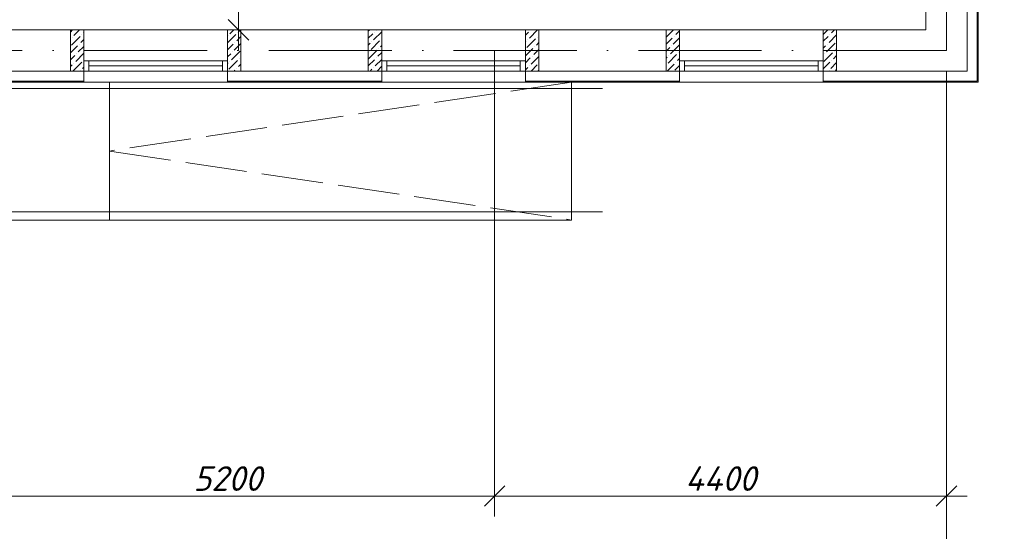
# Model space of a CAD drawing. Header units: millimetres. Extents: x 1114507 to 93926427, y 174473 to 817039.
# Tile 155 of 256: x 1509936 to 1519524, y 762146 to 767124. Entities that reach past the tile are written whole.
import ezdxf

# ---------------------------------------------------------------- set-up
doc = ezdxf.new("R2010")
doc.units = ezdxf.units.MM
doc.linetypes.add('ACAD_ISO02W100', pattern=[15, 12, -3])
doc.linetypes.add('ACAD_ISO10W100', pattern=[18, 12, -3, 0, -3])
doc.layers.add('размеры', color=12, linetype='Continuous', lineweight=15)
doc.styles.add('ISOCPEUR 1', font='isocpeur.TTF')
doc.styles.get("Standard").update_dxf_attribs({"font": 'isocpeui.ttf'})
doc.linetypes.add('FENCELINE1', pattern='A,6.35,-2.54,[133,ltypeshp.shx,S=2.54,R=0,X=-2.54,Y=0],-2.54,25.4', length=36.83)
doc.dimstyles.new('Санжар', dxfattribs={"dimtxt": 240, "dimasz": 200, "dimexe": 200, "dimexo": 200, "dimgap": 50, "dimtad": 1, "dimdec": 0, "dimtxsty": 'Standard', "dimblk": 'OBLIQUE', "dimcen": 2.5, "dimdle": 200, "dimclrd": 152, "dimclre": 152, "dimclrt": 152, "dimadec": 0, "dimazin": 0, "dimtfac": 1, "dimtdec": 0, "dimtmove": 0, "dimatfit": 3, "dimldrblk": 'OBLIQUE', "dimfxl": 0, "dimlwd": 0, "dimlwe": 0, "dimarcsym": 0})

# ---------------------------------------------------------------- blocks, each defined once
blk = doc.blocks.new('_Oblique')
at = {"color": 0, "linetype": 'ByBlock', "lineweight": -2}
blk.add_line((-0.5, -0.5), (0.5, 0.5), dxfattribs=at)
blk = doc.blocks.new('blok1qavmak')
at = {"color": 1, "linetype": 'ACAD_ISO10W100', "lineweight": 0, "ltscale": 100}
for p, q in [((1518960.8, 782425.1), (1518960.8, 766825.1)), ((1518960.8, 766825.1), (1491960.8, 766825.1))]:
    blk.add_line(p, q, dxfattribs=at)
at = {"lineweight": 0, "ltscale": 100}
for p, q in [((1519160.8, 766625.1), (1519160.8, 773875.1)), ((1518760.8, 767025.1), (1518760.8, 772925.1)), ((1509560.8, 767025.1), (1510560.8, 767025.1)), ((1510560.8, 767025.1), (1510560.8, 766625.1)), ((1511960.8, 767025.1), (1510560.8, 767025.1)), ((1511960.8, 767025.1), (1513460.8, 767025.1)), ((1511960.8, 767025.1), (1511960.8, 766625.1)), ((1513460.8, 767025.1), (1513460.8, 766625.1)), ((1514860.8, 767025.1), (1513460.8, 767025.1)), ((1514860.8, 767025.1), (1516360.8, 767025.1)), ((1514860.8, 767025.1), (1514860.8, 766625.1)), ((1516360.8, 767025.1), (1516360.8, 766625.1)), ((1517760.8, 767025.1), (1516360.8, 767025.1)), ((1517760.8, 767025.1), (1518760.8, 767025.1)), ((1517760.8, 767025.1), (1517760.8, 766625.1)), ((1509160.8, 766625.1), (1510430.8, 766625.1)), ((1511960.8, 766625.1), (1513460.8, 766625.1)), ((1514860.8, 766625.1), (1516360.8, 766625.1)), ((1517760.8, 766625.1), (1519160.8, 766625.1)), ((1511960.8, 766518.1), (1510560.8, 766518.1)), ((1510810.8, 765175.1), (1510810.8, 766518.1)), ((1514860.8, 766518.1), (1513460.8, 766518.1)), ((1515310.8, 765175.1), (1515310.8, 766518.1)), ((1517760.8, 766518.1), (1516360.8, 766518.1)), ((1509410.8, 765175.1), (1515310.8, 765175.1))]:
    blk.add_line(p, q, dxfattribs=at)
at = {"color": 32, "lineweight": 0, "ltscale": 100}
for p, q in [((1519260.8, 766525.1), (1519260.8, 773875.1)), ((1509410.8, 766525.1), (1510560.8, 766525.1)), ((1511960.8, 766525.1), (1513460.8, 766525.1)), ((1514860.8, 766525.1), (1516360.8, 766525.1)), ((1517760.8, 766525.1), (1519260.8, 766525.1))]:
    blk.add_line(p, q, dxfattribs=at)
at = {"color": 252, "lineweight": 0, "ltscale": 100}
for p, q in [((1519267.8, 766518.1), (1519267.8, 773875.1)), ((1510560.8, 766625.1), (1510560.8, 766518.1)), ((1511960.8, 766625.1), (1511960.8, 766518.1)), ((1513460.8, 766625.1), (1513460.8, 766518.1)), ((1514860.8, 766625.1), (1514860.8, 766518.1)), ((1516360.8, 766625.1), (1516360.8, 766518.1)), ((1517760.8, 766625.1), (1517760.8, 766518.1)), ((1509410.8, 766518.1), (1510560.8, 766518.1)), ((1511960.8, 766518.1), (1513460.8, 766518.1)), ((1514860.8, 766518.1), (1516360.8, 766518.1)), ((1517760.8, 766518.1), (1519267.8, 766518.1))]:
    blk.add_line(p, q, dxfattribs=at)
at = {"linetype": 'Continuous', "lineweight": 0, "ltscale": 100}
for p, q in [((1510430.8, 767004.2, 0), (1510451.7, 767025.1, 0)), ((1510439.3, 766878, 0), (1510523.5, 766962.2, 0)), ((1510447.8, 766953.8, 0), (1510447.8, 766953.8, 0)), ((1510464.6, 766970.6, 0), (1510519.1, 767025.1, 0)), ((1510540.4, 766979.1, 0), (1510540.4, 766979.1, 0)), ((1510557.2, 766995.9, 0), (1510560.8, 766999.5, 0)), ((1511960.8, 766898.9, 0), (1512041, 766979.1, 0)), ((1511965.2, 766970.6, 0), (1511965.2, 766970.6, 0)), ((1511982, 766987.5, 0), (1512019.7, 767025.1, 0)), ((1512049.4, 766920.1, 0), (1512090.8, 766961.6, 0)), ((1512057.8, 766995.9, 0), (1512057.8, 766995.9, 0)), ((1512074.6, 767012.7, 0), (1512087, 767025.1, 0)), ((1513330.8, 767012, 0), (1513344, 767025.1, 0)), ((1513330.8, 766944.6, 0), (1513373.7, 766987.5, 0)), ((1513382.1, 766928.6, 0), (1513460.8, 767007.3, 0)), ((1513390.5, 767004.3, 0), (1513390.5, 767004.3, 0)), ((1513407.4, 767021.2, 0), (1513411.3, 767025.1, 0)), ((1514860.8, 766974, 0), (1514891.1, 767004.3, 0)), ((1514899.6, 766945.4, 0), (1514979.3, 767025.1, 0)), ((1514908, 767021.2, 0), (1514908, 767021.2, 0)), ((1514975.3, 766953.8, 0), (1514975.3, 766953.8, 0)), ((1516232.3, 766953.8, 0), (1516303.6, 767025.1, 0)), ((1516299.6, 766886.5, 0), (1516360.8, 766947.7, 0)), ((1516308.1, 766962.2, 0), (1516308.1, 766962.2, 0)), ((1516324.9, 766979.1, 0), (1516360.8, 767015, 0)), ((1517760.8, 766981.8, 0), (1517804.2, 767025.1, 0)), ((1517760.8, 766914.4, 0), (1517808.7, 766962.2, 0)), ((1517817.1, 766903.3, 0), (1517890.8, 766977.1, 0)), ((1517825.5, 766979.1, 0), (1517825.5, 766979.1, 0)), ((1517842.3, 766995.9, 0), (1517871.5, 767025.1, 0)), ((1510430.8, 766936.9, 0), (1510430.9, 766937, 0)), ((1510430.8, 766802.2, 0), (1510498.3, 766869.6, 0)), ((1510506.7, 766810.7, 0), (1510560.8, 766864.8, 0)), ((1510515.1, 766886.5, 0), (1510515.1, 766886.5, 0)), ((1510532, 766903.3, 0), (1510560.8, 766932.2, 0)), ((1511960.8, 766831.6, 0), (1512015.7, 766886.5, 0)), ((1512024.1, 766827.5, 0), (1512090.8, 766894.2, 0)), ((1512032.5, 766903.3, 0), (1512032.5, 766903.3, 0)), ((1513330.8, 766877.3, 0), (1513348.4, 766894.9, 0)), ((1513356.9, 766835.9, 0), (1513441.1, 766920.1, 0)), ((1513365.3, 766911.7, 0), (1513365.3, 766911.7, 0)), ((1513449.5, 766861.2, 0), (1513460.8, 766872.6, 0)), ((1513457.9, 766937, 0), (1513457.9, 766937, 0)), ((1514860.8, 766906.7, 0), (1514865.9, 766911.7, 0)), ((1514874.3, 766852.8, 0), (1514958.5, 766937, 0)), ((1514882.7, 766928.6, 0), (1514882.7, 766928.6, 0)), ((1514950.1, 766861.2, 0), (1514950.1, 766861.2, 0)), ((1514966.9, 766878, 0), (1514990.8, 766902, 0)), ((1516230.8, 766885, 0), (1516291.2, 766945.4, 0)), ((1516230.8, 766817.7, 0), (1516266, 766852.8, 0)), ((1516274.4, 766793.8, 0), (1516358.6, 766878, 0)), ((1516282.8, 766869.6, 0), (1516282.8, 766869.6, 0)), ((1517760.8, 766847.1, 0), (1517783.4, 766869.6, 0)), ((1517791.8, 766810.7, 0), (1517876, 766894.9, 0)), ((1517800.2, 766886.5, 0), (1517800.2, 766886.5, 0)), ((1510430.8, 766734.8, 0), (1510473, 766777, 0)), ((1510481.4, 766718.1, 0), (1510560.8, 766797.5, 0)), ((1510489.9, 766793.8, 0), (1510489.9, 766793.8, 0)), ((1511960.8, 766764.2, 0), (1511990.5, 766793.8, 0)), ((1511998.9, 766734.9, 0), (1512083.1, 766819.1, 0)), ((1512007.3, 766810.7, 0), (1512007.3, 766810.7, 0)), ((1513331.6, 766743.3, 0), (1513415.8, 766827.5, 0)), ((1513340, 766819.1, 0), (1513340, 766819.1, 0)), ((1513424.2, 766768.6, 0), (1513460.8, 766805.2, 0)), ((1513432.6, 766844.4, 0), (1513432.6, 766844.4, 0)), ((1514860.8, 766772, 0), (1514933.2, 766844.4, 0)), ((1514916.4, 766692.8, 0), (1514990.8, 766767.3, 0)), ((1514924.8, 766768.6, 0), (1514924.8, 766768.6, 0)), ((1514941.6, 766785.4, 0), (1514990.8, 766834.6, 0)), ((1516230.8, 766750.3, 0), (1516240.7, 766760.2, 0)), ((1516249.1, 766701.2, 0), (1516333.3, 766785.4, 0)), ((1516257.6, 766777, 0), (1516257.6, 766777, 0)), ((1516350.2, 766802.3, 0), (1516350.2, 766802.3, 0)), ((1517766.6, 766718.1, 0), (1517850.8, 766802.3, 0)), ((1517775, 766793.8, 0), (1517775, 766793.8, 0)), ((1517859.2, 766743.3, 0), (1517890.8, 766775, 0)), ((1517867.6, 766819.1, 0), (1517867.6, 766819.1, 0)), ((1517884.4, 766835.9, 0), (1517890.8, 766842.4, 0)), ((1510430.8, 766667.5, 0), (1510447.8, 766684.4, 0)), ((1510456.2, 766625.5, 0), (1510540.4, 766709.7, 0)), ((1510464.6, 766701.2, 0), (1510464.6, 766701.2, 0)), ((1510548.8, 766650.7, 0), (1510560.8, 766662.8, 0)), ((1510557.2, 766726.5, 0), (1510557.2, 766726.5, 0)), ((1511960.8, 766696.9, 0), (1511965.2, 766701.2, 0)), ((1511973.6, 766642.3, 0), (1512057.8, 766726.5, 0)), ((1511982, 766718.1, 0), (1511982, 766718.1, 0)), ((1512066.2, 766667.6, 0), (1512090.8, 766692.2, 0)), ((1512074.6, 766743.3, 0), (1512074.6, 766743.3, 0)), ((1513330.8, 766675.2, 0), (1513390.5, 766734.9, 0)), ((1513382.1, 766659.1, 0), (1513382.1, 766659.1, 0)), ((1513399, 766676, 0), (1513460.8, 766737.9, 0)), ((1513407.4, 766751.8, 0), (1513407.4, 766751.8, 0)), ((1513415.4, 766625.1, 0), (1513457.9, 766667.6, 0)), ((1514860.8, 766704.6, 0), (1514908, 766751.8, 0)), ((1514860.8, 766637.3, 0), (1514882.7, 766659.1, 0)), ((1514899.6, 766676, 0), (1514899.6, 766676, 0)), ((1514916, 766625.1, 0), (1514975.3, 766684.4, 0)), ((1516232.3, 766684.4, 0), (1516232.3, 766684.4, 0)), ((1516240.3, 766625.1, 0), (1516308.1, 766692.8, 0)), ((1516316.5, 766633.9, 0), (1516360.8, 766678.3, 0)), ((1516324.9, 766709.7, 0), (1516324.9, 766709.7, 0)), ((1516341.7, 766726.5, 0), (1516360.8, 766745.6, 0)), ((1517760.8, 766645, 0), (1517825.5, 766709.7, 0)), ((1517833.9, 766650.7, 0), (1517890.8, 766707.7, 0)), ((1517842.3, 766726.5, 0), (1517842.3, 766726.5, 0)), ((1510532, 766633.9, 0), (1510532, 766633.9, 0)), ((1512023.8, 766625.1, 0), (1512032.5, 766633.9, 0)), ((1512049.4, 766650.7, 0), (1512049.4, 766650.7, 0)), ((1513348.1, 766625.1, 0), (1513365.3, 766642.3, 0)), ((1514983.7, 766625.5, 0), (1514990.8, 766632.6, 0)), ((1517817.1, 766633.9, 0), (1517817.1, 766633.9, 0)), ((1517875.6, 766625.1, 0), (1517890.8, 766640.3, 0))]:
    blk.add_line(p, q, dxfattribs=at)
at = {"color": 152, "lineweight": 0, "ltscale": 100}
for p, q in [((1514560.8, 766825.1), (1514560.8, 762289.5)), ((1514560.8, 766825.1), (1514560.8, 762289.5)), ((1518960.8, 766625.1), (1518960.8, 762289.5)), ((1518960.8, 766625.1), (1518960.8, 761576)), ((1514760.8, 762489.5), (1509160.8, 762489.5)), ((1519160.8, 762489.5), (1514360.8, 762489.5))]:
    blk.add_line(p, q, dxfattribs=at)
at = {"color": 5, "lineweight": 0}
for p, q in [((1510560.8, 766725.1), (1510610.8, 766725.1)), ((1510560.8, 766625.1), (1510560.8, 766725.1)), ((1511910.8, 766725.1), (1510610.8, 766725.1)), ((1510610.8, 766725.1), (1510610.8, 766625.1)), ((1511910.8, 766675.1), (1510610.8, 766675.1)), ((1511960.8, 766725.1), (1511910.8, 766725.1)), ((1511910.8, 766725.1), (1511910.8, 766625.1)), ((1511960.8, 766625.1), (1511960.8, 766725.1)), ((1513460.8, 766725.1), (1513510.8, 766725.1)), ((1513460.8, 766625.1), (1513460.8, 766725.1)), ((1514810.8, 766725.1), (1513510.8, 766725.1)), ((1513510.8, 766725.1), (1513510.8, 766625.1)), ((1514810.8, 766675.1), (1513510.8, 766675.1)), ((1514860.8, 766725.1), (1514810.8, 766725.1)), ((1514810.8, 766725.1), (1514810.8, 766625.1)), ((1514860.8, 766625.1), (1514860.8, 766725.1)), ((1516360.8, 766725.1), (1516410.8, 766725.1)), ((1516360.8, 766625.1), (1516360.8, 766725.1)), ((1517710.8, 766725.1), (1516410.8, 766725.1)), ((1516410.8, 766725.1), (1516410.8, 766625.1)), ((1517710.8, 766675.1), (1516410.8, 766675.1)), ((1517760.8, 766725.1), (1517710.8, 766725.1)), ((1517710.8, 766725.1), (1517710.8, 766625.1)), ((1517760.8, 766625.1), (1517760.8, 766725.1)), ((1510610.8, 766625.1), (1510560.8, 766625.1)), ((1511910.8, 766625.1), (1510610.8, 766625.1)), ((1511910.8, 766625.1), (1511960.8, 766625.1)), ((1513510.8, 766625.1), (1513460.8, 766625.1)), ((1514810.8, 766625.1), (1513510.8, 766625.1)), ((1514810.8, 766625.1), (1514860.8, 766625.1)), ((1516410.8, 766625.1), (1516360.8, 766625.1)), ((1517710.8, 766625.1), (1516410.8, 766625.1)), ((1517710.8, 766625.1), (1517760.8, 766625.1))]:
    blk.add_line(p, q, dxfattribs=at)
at = {"color": 251, "linetype": 'ACAD_ISO02W100', "lineweight": 0, "ltscale": 50}
for p, q in [((1515310.8, 766518.1), (1510810.8, 765846.6)), ((1510810.8, 765846.6), (1515310.8, 765175.1))]:
    blk.add_line(p, q, dxfattribs=at)
at = {"color": 204, "linetype": 'FENCELINE1', "lineweight": 0, "ltscale": 15}
for p, q in [((1509410.8, 766455.1), (1515610.8, 766455.1)), ((1509410.8, 765255.1), (1515610.8, 765255.1))]:
    blk.add_line(p, q, dxfattribs=at)
at = {"layer": 'размеры', "lineweight": 0, "ltscale": 5}
for p, q in [((1510560.8, 767025.1), (1510430.8, 767025.1)), ((1510430.8, 767025.1), (1510430.8, 766625.1)), ((1510560.8, 766625.1), (1510560.8, 767025.1)), ((1512090.8, 767025.1), (1511960.8, 767025.1)), ((1511960.8, 767025.1), (1511960.8, 766625.1)), ((1512090.8, 766625.1), (1512090.8, 767025.1)), ((1513460.8, 767025.1), (1513330.8, 767025.1)), ((1513330.8, 767025.1), (1513330.8, 766625.1)), ((1513460.8, 766625.1), (1513460.8, 767025.1)), ((1514990.8, 767025.1), (1514860.8, 767025.1)), ((1514860.8, 767025.1), (1514860.8, 766625.1)), ((1514990.8, 766625.1), (1514990.8, 767025.1)), ((1516360.8, 767025.1), (1516230.8, 767025.1)), ((1516230.8, 767025.1), (1516230.8, 766625.1)), ((1516360.8, 766625.1), (1516360.8, 767025.1)), ((1517890.8, 767025.1), (1517760.8, 767025.1)), ((1517760.8, 767025.1), (1517760.8, 766625.1)), ((1517890.8, 766625.1), (1517890.8, 767025.1)), ((1510430.8, 766625.1), (1510560.8, 766625.1)), ((1511960.8, 766625.1), (1512090.8, 766625.1)), ((1513330.8, 766625.1), (1513460.8, 766625.1)), ((1514860.8, 766625.1), (1514990.8, 766625.1)), ((1516230.8, 766625.1), (1516360.8, 766625.1)), ((1517760.8, 766625.1), (1517890.8, 766625.1))]:
    blk.add_line(p, q, dxfattribs=at)
at = {"color": 152, "lineweight": 0, "ltscale": 100, "xscale": 200, "yscale": 200, "zscale": 200, "rotation": 180}
blk.add_blockref('_Oblique', (1514560.8, 762489.5), dxfattribs=at)
at = {"color": 152, "lineweight": 0, "ltscale": 100, "xscale": 200, "yscale": 200, "zscale": 200}
for p in [(1514560.8, 762489.5), (1518960.8, 762489.5)]:
    blk.add_blockref('_Oblique', p, dxfattribs=at)
at = {"color": 152, "lineweight": 0, "ltscale": 100, "char_height": 240, "attachment_point": 5}
for s, insert in [('5200', (1511960.8, 762659.5)), ('4400', (1516760.8, 762659.5))]:
    blk.add_mtext(s, dxfattribs=dict(at, insert=insert))
blk = doc.blocks.new('*D1614')
at = {"color": 152, "linetype": 'Continuous', "lineweight": 0, "ltscale": 100, "transparency": 16777216}
for p, q in [((1512067.3, 766825.1), (1512067.3, 768175.1)), ((1511960.8, 767975.1), (1512267.3, 767975.1)), ((1511960.8, 767025.1), (1512267.3, 767025.1))]:
    blk.add_line(p, q, dxfattribs=at)
at = {"layer": 'Defpoints', "color": 0, "lineweight": 35, "ltscale": 100, "transparency": 16777216}
for p in [(1511760.8, 767975.1), (1512067.3, 767975.1), (1511760.8, 767025.1)]:
    blk.add_point(p, dxfattribs=at)
at = {"color": 152, "lineweight": 0, "ltscale": 100, "transparency": 16777216, "xscale": 200, "yscale": 200, "zscale": 200}
for p, rotation in [((1512067.3, 767975.1), 90), ((1512067.3, 767025.1), 270)]:
    blk.add_blockref('_Oblique', p, dxfattribs=dict(at, rotation=rotation))
at = {"color": 152, "lineweight": 35, "ltscale": 100, "transparency": 16777216, "insert": (1511897.3, 767500.1), "char_height": 240, "attachment_point": 5, "rotation": 90, "bg_fill": 3, "box_fill_scale": 1.1, "bg_fill_color": 256, "bg_fill_true_color": 13158600, "bg_fill_transparency": 0}
blk.add_mtext('950', dxfattribs=at)

msp = doc.modelspace()

# ---------------------------------------------------------------- block references
at = {"color": 0}
msp.add_blockref('blok1qavmak', (0, 0), dxfattribs=at)

# ---------------------------------------------------------------- next in the draw order: dimensions: what is measured, and where the dimension line sits
at = {"color": 0, "lineweight": 35, "ltscale": 100}
dim = msp.add_linear_dim(base=(1512067.3, 767975.1), p1=(1511760.8, 767025.1), p2=(1511760.8, 767975.1), angle=270, dimstyle='Санжар', override={"dimfxl": 120, "dimfxlon": 1, "dimtfill": 1, "dimarcsym": 1}, dxfattribs=at)
dim.commit()
dim.dimension.update_dxf_attribs({"geometry": '*D1614', "text_midpoint": (1511897.3, 767500.1)})

# ---------------------------------------------------------------- next in the draw order: texts
at = {"linetype": 'ByBlock', "lineweight": 30, "ltscale": 10, "insert": (1197603, 784433.1, 0), "char_height": 250, "width": 18040, "attachment_point": 1, "style": 'ISOCPEUR 1'}
msp.add_mtext('     Рабочая документация по объекту: {\\C7;школы ^J}     Настоящий проект выполнен на основании чертежей марки АС, ВК и ОВ в соответствии с требованиями КМК и ПУЭ.\\P     Внешнее электроснабжение решается в отдельном проекте "Внутриплощадочных сетей"\\P     Проект энергоснабжения школы.\\P     Установленная мощность 33,6 кВт; Расчетная мощность 30,2 кВт  \\P     По надежности энергоснабжения школа относится к потребителям II категории.\\P\\pi1291.6675,t0,19518.5175;{\\LСиловое электрооборудование:\\P\\pi0,tz;}     В качестве вводно-распределительного и силового щита принят щит {\\C0;ПР11-3060-21УЗ (изготовить индв. по заказу) }. В качестве осветительного и силового щита принять щит ЩРВ-6 {\\C0;(изготовить индв. по заказу)} и щит комплектный ОЩВ.\\P\\pt0,19518.5175;     Электропотребителями здания  являются: освещение, штепсельные розетки, электропотребители технологического оборудования. Главный распределительный щит, силовые щиты и щиты освещения приняты сборными с модульными автоматическими выключателями с установкой на DIN-рейку по индивидуальному заказу. В распределительных щитах предусматривается устройство заземляющей шины. Фазораспределение злектронагрузок должно быть равномерным. Автоматические выключатели на розеточных группах имеют устройства  защитного отключения. \\P\\ptz;     Силовыми электроприемниками являются потребители сантехнического и технологического оборудования помещений. Магистральные и распределительные сети выполняются медным кабелем ВВГнг  в винипластовых  трубах в стенах срыто под штукатуркой. Ответвительные коробки установить скрыто на стене.\\P     1.  Розетки разместить на высоте 1800 мм от чистого пола в  помещениях   для  пребывания  детей  (А также см. уточнение по плану)  согласно пункта 12.34 КМК КМК КМК 2.04.17-19. ^J     2.  Выключатели во всех помещениях разместить на высоте 1800 мм.  Отступ от проёмов дверей - 200 мм, а также см. уточнение по плану.^J  Допускается установка выключателей под потолком с управлением при помощи шнура. ПУЭ п. 6.6.31.^J  Установка штепсельных розеток в ванных комнатах, душевых, мыльных помещениях бань, помещениях, содержащих нагреватели для саун (далее по тексту «саунах»), а также в стиральных помещениях прачечных не допускается ПУЭ п. 7.1.48.^JМинимальное расстояние от выключателей, штепсельных розеток и элементов электроустановок до газопроводов должно быть не менее 0,5 м ПУЭ п. 7.1.50.\\P{\\O      \\L\\oЭлектроосвещение}\\P     В соответствии КМК КМК 2.01.05-19. в проекте предусматривается общее рабочее, эвакуационное освещение на напряжение 220В.  Рабочее освещение предусматривается во всех помещениях комплекса, эвакуационное - в коридорах, в фойе, лестничных клетках, вестибюле. На выходах по пути эвакуации устанавливаются световые указатели "Выход" с аккумуляторными  батареями. Светильники аварийного освещения обозначаются значком "А" и выбираются из числа светильников рабочего освещения и питаются от щита ЩАО. Управление освещением выполняется включателями, устанавливаемыми по месту. Выбор светильников произведен в соответствии с назначением помещений, их конструктивными особенностями и характеристикой окружающей среды. В качестве источников света приняты светильники потолочные светодиодные LED панели и {\\C0;светодиодные линейные светильники} . Групповые сети освещения выполняются медным кабелем ВВГнг в винипластовой трубе.\\P\\pi1896.36,t0,28627.16;{\\LЗаземление}\\P\\pi0,tz;     Для защиты от поражения  электрическим током применяется система заземления TN-S  (используется 3я и 5я  жила  кабеля) и выполняется уравнивание потенциалов. Все металлические нетоковедущие части электрооборудования подлежат заземлению. В качестве заземляющих проводников используются нулевые провода сети и специальные заземляющие проводники, прокладываемые совместно с рабочими проводниками от электрощитов до электропотребителей. Сопротивление растеканию тока заземляющих устройств не должно превышать 4 Ом в любое время года. Внутренний контур заземления необходимо присоединить к наружному контуру заземления. Защита от заноса высокого потенциала и уравнивание потенциалов выполняется путем присоединения металлической арматуры фундаментов к горизонтальному  заземлителю. Все соединения выполнить сваркой.', dxfattribs=at)

doc.saveas('drawing.dxf')
